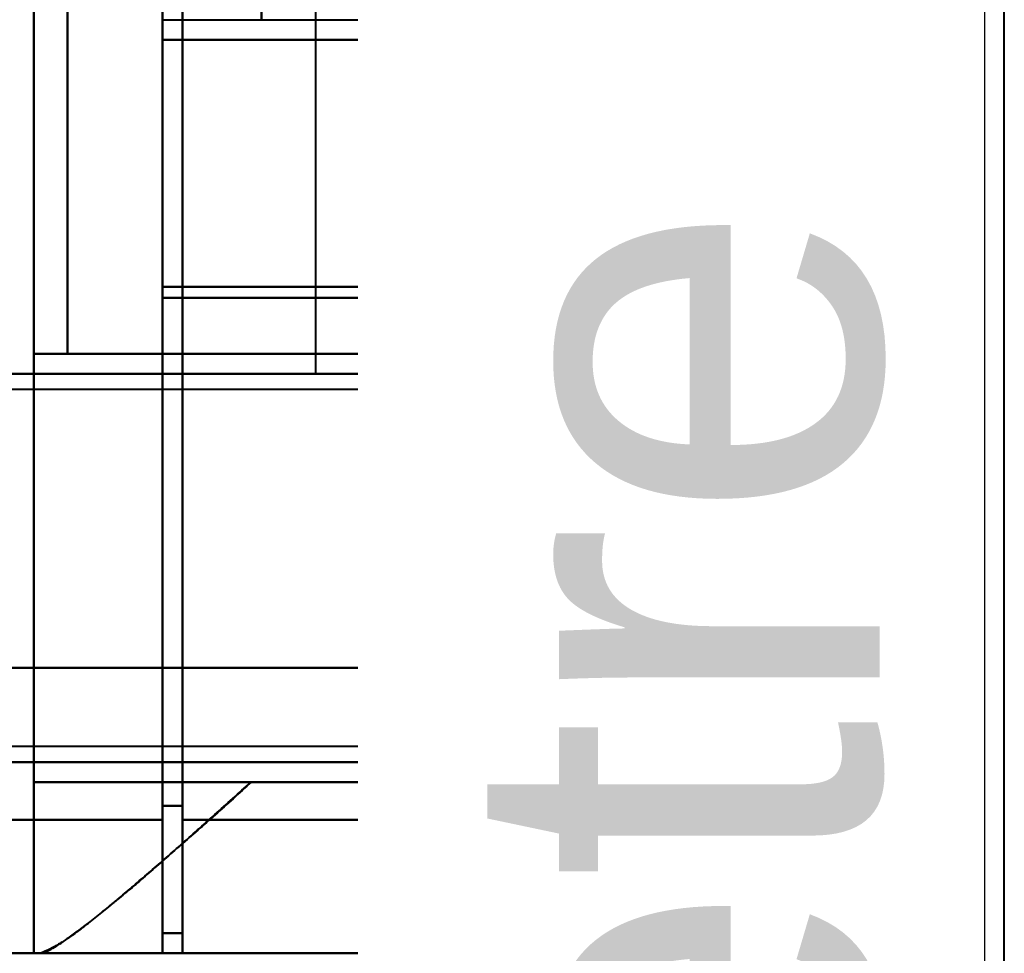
# Model space of a CAD drawing. Header units: millimetres. Extents: x -1087 to 1688, y -120 to 1210.
# Tile 90 of 92: x 746 to 780, y 936 to 969. Entities that reach past the tile are written whole.
import ezdxf

# ---------------------------------------------------------------- set-up
doc = ezdxf.new("R2010")
doc.units = ezdxf.units.MM
doc.layers.add('A-GENM', color=13, linetype='Continuous', lineweight=40)
doc.layers.add('G-IMPT', color=8, linetype='Continuous', lineweight=40)
doc.styles.add('Arial_1', font='arial.ttf', dxfattribs={"height": 14.6304})

# ---------------------------------------------------------------- blocks, each defined once
blk = doc.blocks.new('Souche connecteur circulaire R23 - Souche connecteur circulaire R23-762143-Arrière')
at = {"layer": 'A-GENM'}
blk.add_line((780, 880), (780, 1080), dxfattribs=at)
blk = doc.blocks.new('NEXA 2000 CALQUES_dwg-762145-Arrière')
at = {"layer": 'G-IMPT'}
for p, q in [((759, 883.372), (759, 1084.372)), ((759, 1084.372), (759, 883.372)), ((759.773, 883.372), (759.773, 1083.781)), ((759.773, 1083.781), (759.773, 883.372)), ((765, 883.372), (765, 1083.338)), ((765, 1083.338), (765, 883.372)), ((778.387, 883.372), (778.387, 1083.338)), ((778.387, 1083.338), (778.387, 883.372)), ((765.773, 883.372), (765.773, 1082.746)), ((765.773, 1082.746), (765.773, 883.372)), ((779.3, 883.372), (779.3, 1082.746)), ((779.3, 1082.746), (779.3, 883.372)), ((750.5, 1011.05), (750.5, 941.05)), ((750.5, 941.05), (750.5, 1011.05)), ((751.2, 941.05), (751.2, 1011.05)), ((751.2, 1011.05), (751.2, 941.05)), ((750.5, 941.532), (750.5, 1010.552)), ((750.5, 1010.552), (750.5, 941.532)), ((751.2, 941.532), (751.2, 1010.552)), ((751.2, 1010.552), (751.2, 941.532)), ((755.861, 995.072), (755.861, 956.672)), ((750.5, 969.072), (750.5, 959.71)), ((750.5, 959.71), (750.5, 969.072)), ((763.861, 968.372), (763.861, 969.072)), ((768.709, 968.372), (750.5, 968.372)), ((750.5, 968.372), (758.015, 968.372)), ((750.5, 959.327), (750.5, 968.372)), ((758.015, 968.372), (750.5, 968.372)), ((750.5, 968.372), (750.5, 959.327)), ((759.861, 968.372), (769.861, 968.372)), ((759.861, 968.372), (763.861, 968.372)), ((769.861, 968.372), (759.861, 968.372)), ((763.861, 968.372), (759.861, 968.372)), ((768.709, 968.372), (769.857, 968.372)), ((769.857, 968.372), (768.709, 968.372)), ((769.861, 957.372), (769.861, 968.372)), ((765.22, 961.372), (766.528, 961.372)), ((766.528, 961.372), (765.22, 961.372)), ((766.528, 958.372), (765.22, 958.372)), ((765.22, 958.372), (766.528, 958.372)), ((758.015, 957.372), (747.174, 957.372)), ((747.174, 957.372), (758.015, 957.372)), ((769.861, 957.372), (759.861, 957.372)), ((763.861, 957.372), (759.861, 957.372)), ((759.861, 957.372), (769.861, 957.372)), ((759.861, 957.372), (763.861, 957.372)), ((763.861, 956.672), (763.861, 957.372)), ((769.857, 957.372), (768.936, 957.372)), ((768.936, 957.372), (769.857, 957.372)), ((759.861, 956.672), (755.861, 956.672)), ((755.861, 956.672), (759.861, 956.672)), ((763.861, 956.672), (759.861, 956.672)), ((769.861, 956.672), (759.861, 956.672)), ((759.861, 956.672), (763.861, 956.672)), ((759.861, 956.672), (769.861, 956.672)), ((769.857, 956.672), (769.152, 956.672)), ((769.152, 956.672), (769.857, 956.672)), ((769.861, 955.346), (769.861, 956.672)), ((769.77, 956.122), (745, 956.122)), ((769.861, 943.072), (769.861, 944.399)), ((745, 943.622), (769.77, 943.622)), ((769.861, 943.072), (764.576, 943.072)), ((764.576, 943.072), (769.861, 943.072)), ((769.857, 943.072), (769.152, 943.072)), ((769.152, 943.072), (769.857, 943.072)), ((753.615, 942.372), (746, 942.372)), ((746, 942.372), (753.615, 942.372)), ((765.575, 942.372), (769.861, 942.372)), ((769.861, 942.372), (765.575, 942.372)), ((768.936, 942.372), (769.857, 942.372)), ((769.857, 942.372), (768.936, 942.372)), ((769.861, 939.372), (769.861, 942.372)), ((750.5, 937.072), (750.5, 941.532)), ((750.5, 941.532), (750.5, 937.072)), ((751.2, 937.072), (751.2, 941.532)), ((751.2, 941.532), (751.2, 937.072)), ((750.5, 941.05), (750.5, 936.372)), ((750.5, 936.372), (750.5, 941.05)), ((751.2, 936.372), (751.2, 941.05)), ((751.2, 941.05), (751.2, 936.372)), ((765.593, 939.372), (767.437, 939.372)), ((767.437, 939.372), (765.593, 939.372)), ((769.857, 939.372), (767.52, 939.372)), ((767.52, 939.372), (769.857, 939.372)), ((769.86, 939.372), (769.857, 939.372)), ((769.857, 939.372), (769.86, 939.372)), ((750.5, 937.072), (751.2, 937.072)), ((740, 936.372), (750.5, 936.372)), ((746.17, 936.372), (746, 936.372)), ((746, 936.372), (746.17, 936.372)), ((751.2, 936.372), (762.629, 936.372)), ((762.629, 936.372), (764.382, 936.372)), ((762.629, 936.372), (764.382, 936.372)), ((766.858, 936.372), (764.465, 936.372)), ((764.465, 936.372), (766.858, 936.372)), ((766.858, 936.372), (766.861, 936.372)), ((766.861, 936.372), (766.858, 936.372)), ((766.858, 936.372), (766.861, 936.372))]:
    blk.add_line(p, q, dxfattribs=at)
at = {"layer": 'G-IMPT', "flags": 128}
for points in [[(746, 1015.372), (746, 995.622), (746, 975.872), (746, 956.122), (746, 936.372)], [(746, 936.372), (746, 956.122), (746, 975.872), (746, 995.622), (746, 1015.372)], [(746, 957.372), (746, 966.622), (746, 975.872), (746, 985.122), (746, 994.372)], [(746, 994.372), (746, 985.122), (746, 975.872), (746, 966.622), (746, 957.372)], [(747.174, 957.372), (747.174, 966.622), (747.174, 975.872), (747.174, 985.122), (747.174, 994.372)], [(747.174, 994.372), (747.174, 985.122), (747.174, 975.872), (747.174, 966.622), (747.174, 957.372)], [(753.974, 969.072), (753.974, 972.472), (753.974, 975.872), (753.974, 979.272), (753.974, 982.672)], [(753.974, 982.672), (753.974, 979.272), (753.974, 975.872), (753.974, 972.472), (753.974, 969.072)], [(750.5, 969.072), (750.5, 968.897), (750.5, 968.722), (750.5, 968.547), (750.5, 968.372)], [(750.5, 968.372), (750.5, 968.547), (750.5, 968.722), (750.5, 968.897), (750.5, 969.072)], [(750.5, 969.072), (750.5, 968.897), (750.5, 968.722), (750.5, 968.547), (750.5, 968.372)], [(750.5, 969.072), (755.052, 969.072), (759.604, 969.072), (764.157, 969.072), (768.709, 969.072)], [(750.5, 968.372), (750.5, 968.547), (750.5, 968.722), (750.5, 968.897), (750.5, 969.072)], [(750.5, 969.072), (750.5, 968.897), (750.5, 968.722), (750.5, 968.547), (750.5, 968.372)], [(750.5, 968.372), (750.5, 968.547), (750.5, 968.722), (750.5, 968.897), (750.5, 969.072)], [(768.709, 968.372), (764.157, 968.372), (759.604, 968.372), (755.052, 968.372), (750.5, 968.372)], [(750.5, 968.372), (752.84, 968.372), (755.18, 968.372), (757.521, 968.372), (759.861, 968.372)], [(759.861, 968.372), (757.521, 968.372), (755.18, 968.372), (752.84, 968.372), (750.5, 968.372)], [(750.5, 968.372), (755.052, 968.372), (759.604, 968.372), (764.157, 968.372), (768.709, 968.372)], [(759.861, 968.372), (757.521, 968.372), (755.18, 968.372), (752.84, 968.372), (750.5, 968.372)], [(750.5, 968.372), (752.84, 968.372), (755.18, 968.372), (757.521, 968.372), (759.861, 968.372)], [(758.015, 957.372), (758.015, 960.122), (758.015, 962.872), (758.015, 965.622), (758.015, 968.372)], [(758.015, 968.372), (758.477, 968.372), (758.938, 968.372), (759.399, 968.372), (759.861, 968.372)], [(758.015, 968.372), (758.015, 965.622), (758.015, 962.872), (758.015, 960.122), (758.015, 957.372)], [(759.861, 968.372), (759.399, 968.372), (758.938, 968.372), (758.477, 968.372), (758.015, 968.372)], [(759.861, 957.372), (759.861, 960.122), (759.861, 962.872), (759.861, 965.622), (759.861, 968.372)], [(759.861, 968.372), (759.861, 965.622), (759.861, 962.872), (759.861, 960.122), (759.861, 957.372)], [(759.861, 957.372), (759.861, 960.122), (759.861, 962.872), (759.861, 965.622), (759.861, 968.372)], [(759.861, 968.372), (759.861, 965.622), (759.861, 962.872), (759.861, 960.122), (759.861, 957.372)], [(759.861, 968.372), (759.861, 965.622), (759.861, 962.872), (759.861, 960.122), (759.861, 957.372)], [(759.861, 957.372), (759.861, 960.122), (759.861, 962.872), (759.861, 965.622), (759.861, 968.372)], [(769.857, 968.372), (769.857, 965.622), (769.857, 962.872), (769.857, 960.122), (769.857, 957.372)], [(769.857, 957.372), (769.857, 960.122), (769.857, 962.872), (769.857, 965.622), (769.857, 968.372)], [(760, 961.372), (760, 960.622), (760, 959.872), (760, 959.122), (760, 958.372)], [(760, 958.372), (760, 959.122), (760, 959.872), (760, 960.622), (760, 961.372)], [(766.528, 961.372), (764.896, 961.372), (763.264, 961.372), (761.632, 961.372), (760, 961.372)], [(760, 961.372), (760, 960.622), (760, 959.872), (760, 959.122), (760, 958.372)], [(765.22, 961.372), (763.915, 961.372), (762.61, 961.372), (761.305, 961.372), (760, 961.372)], [(760, 961.372), (761.632, 961.372), (763.264, 961.372), (764.896, 961.372), (766.528, 961.372)], [(760, 958.372), (760, 959.122), (760, 959.872), (760, 960.622), (760, 961.372)], [(760, 961.372), (761.305, 961.372), (762.61, 961.372), (763.915, 961.372), (765.22, 961.372)], [(765.22, 961.372), (765.22, 960.622), (765.22, 959.872), (765.22, 959.122), (765.22, 958.372)], [(765.22, 958.372), (765.22, 959.122), (765.22, 959.872), (765.22, 960.622), (765.22, 961.372)], [(766.528, 958.372), (766.528, 959.122), (766.528, 959.872), (766.528, 960.622), (766.528, 961.372)], [(766.528, 961.372), (766.528, 960.622), (766.528, 959.872), (766.528, 959.122), (766.528, 958.372)], [(750.5, 937.072), (750.5, 942.732), (750.5, 948.391), (750.5, 954.051), (750.5, 959.71)], [(750.5, 959.71), (754.791, 959.71), (759.082, 959.71), (763.373, 959.71), (767.663, 959.71)], [(767.663, 959.71), (763.373, 959.71), (759.082, 959.71), (754.791, 959.71), (750.5, 959.71)], [(750.5, 959.71), (750.5, 954.051), (750.5, 948.391), (750.5, 942.732), (750.5, 937.072)], [(767.437, 939.372), (767.495, 944.456), (767.552, 949.54), (767.608, 954.625), (767.663, 959.71)], [(767.663, 959.71), (767.608, 954.625), (767.552, 949.54), (767.495, 944.456), (767.437, 939.372)], [(750.5, 959.327), (754.809, 959.327), (759.119, 959.327), (763.428, 959.327), (767.738, 959.327)], [(750.5, 959.327), (750.5, 953.589), (750.5, 947.85), (750.5, 942.111), (750.5, 936.372)], [(767.738, 959.327), (763.428, 959.327), (759.119, 959.327), (754.809, 959.327), (750.5, 959.327)], [(750.5, 936.372), (750.5, 942.111), (750.5, 947.85), (750.5, 953.589), (750.5, 959.327)], [(767.738, 959.327), (767.684, 954.338), (767.63, 949.348), (767.575, 944.36), (767.52, 939.372)], [(767.52, 939.372), (767.575, 944.36), (767.63, 949.348), (767.684, 954.338), (767.738, 959.327)], [(766.528, 958.372), (764.896, 958.372), (763.264, 958.372), (761.632, 958.372), (760, 958.372)], [(760, 958.372), (761.305, 958.372), (762.61, 958.372), (763.915, 958.372), (765.22, 958.372)], [(760, 958.372), (761.632, 958.372), (763.264, 958.372), (764.896, 958.372), (766.528, 958.372)], [(765.22, 958.372), (763.915, 958.372), (762.61, 958.372), (761.305, 958.372), (760, 958.372)], [(746, 942.372), (746, 946.122), (746, 949.872), (746, 953.622), (746, 957.372)], [(746, 957.372), (751.734, 957.372), (757.468, 957.372), (763.202, 957.372), (768.936, 957.372)], [(746, 957.372), (749.465, 957.372), (752.93, 957.372), (756.396, 957.372), (759.861, 957.372)], [(768.936, 957.372), (763.202, 957.372), (757.468, 957.372), (751.734, 957.372), (746, 957.372)], [(759.861, 957.372), (756.396, 957.372), (752.93, 957.372), (749.465, 957.372), (746, 957.372)], [(746, 957.372), (746, 953.622), (746, 949.872), (746, 946.122), (746, 942.372)], [(759.861, 957.372), (756.689, 957.372), (753.517, 957.372), (750.346, 957.372), (747.174, 957.372)], [(747.174, 957.372), (750.346, 957.372), (753.517, 957.372), (756.689, 957.372), (759.861, 957.372)], [(759.861, 957.372), (759.399, 957.372), (758.938, 957.372), (758.477, 957.372), (758.015, 957.372)], [(758.015, 957.372), (758.477, 957.372), (758.938, 957.372), (759.399, 957.372), (759.861, 957.372)], [(768.936, 942.372), (768.936, 946.122), (768.936, 949.872), (768.936, 953.622), (768.936, 957.372)], [(768.936, 957.372), (768.936, 953.622), (768.936, 949.872), (768.936, 946.122), (768.936, 942.372)], [(759.861, 956.672), (755.521, 956.672), (751.18, 956.672), (746.84, 956.672), (742.5, 956.672)], [(742.5, 956.672), (749.163, 956.672), (755.826, 956.672), (762.489, 956.672), (769.152, 956.672)], [(769.152, 956.672), (762.489, 956.672), (755.826, 956.672), (749.163, 956.672), (742.5, 956.672)], [(742.5, 956.672), (746.84, 956.672), (751.18, 956.672), (755.521, 956.672), (759.861, 956.672)], [(759.861, 946.372), (759.861, 948.947), (759.861, 951.522), (759.861, 954.097), (759.861, 956.672)], [(759.861, 956.672), (759.861, 954.097), (759.861, 951.522), (759.861, 948.947), (759.861, 946.372)], [(769.152, 956.672), (769.152, 953.272), (769.152, 949.872), (769.152, 946.472), (769.152, 943.072)], [(769.152, 943.072), (769.152, 946.472), (769.152, 949.872), (769.152, 953.272), (769.152, 956.672)], [(769.857, 955.499), (769.857, 955.792), (769.857, 956.085), (769.857, 956.379), (769.857, 956.672)], [(769.857, 956.672), (769.857, 956.379), (769.857, 956.085), (769.857, 955.792), (769.857, 955.499)], [(759.861, 946.372), (754.896, 946.372), (749.93, 946.372), (744.965, 946.372), (740, 946.372)], [(740, 946.372), (744.965, 946.372), (749.93, 946.372), (754.896, 946.372), (759.861, 946.372)], [(769.857, 943.072), (769.857, 943.366), (769.857, 943.659), (769.857, 943.953), (769.857, 944.246)], [(769.857, 944.246), (769.857, 943.953), (769.857, 943.659), (769.857, 943.366), (769.857, 943.072)], [(740, 943.072), (747.288, 943.072), (754.576, 943.072), (761.864, 943.072), (769.152, 943.072)], [(740, 943.072), (745.543, 943.072), (751.085, 943.072), (756.628, 943.072), (762.17, 943.072)], [(769.152, 943.072), (761.864, 943.072), (754.576, 943.072), (747.288, 943.072), (740, 943.072)], [(762.17, 943.072), (756.628, 943.072), (751.085, 943.072), (745.543, 943.072), (740, 943.072)], [(746, 942.372), (751.734, 942.372), (757.468, 942.372), (763.202, 942.372), (768.936, 942.372)], [(768.936, 942.372), (763.202, 942.372), (757.468, 942.372), (751.734, 942.372), (746, 942.372)], [(746, 936.372), (746, 937.872), (746, 939.372), (746, 940.872), (746, 942.372)], [(746, 942.372), (746, 940.872), (746, 939.372), (746, 937.872), (746, 936.372)], [(762.661, 942.372), (760.399, 942.372), (758.138, 942.372), (755.876, 942.372), (753.615, 942.372)], [(753.615, 942.372), (755.876, 942.372), (758.138, 942.372), (760.399, 942.372), (762.661, 942.372)], [(769.857, 939.372), (769.857, 940.122), (769.857, 940.872), (769.857, 941.622), (769.857, 942.372)], [(769.857, 942.372), (769.857, 941.622), (769.857, 940.872), (769.857, 940.122), (769.857, 939.372)], [(750.5, 941.532), (750.675, 941.532), (750.85, 941.532), (751.025, 941.532), (751.2, 941.532)], [(751.2, 941.532), (751.025, 941.532), (750.85, 941.532), (750.675, 941.532), (750.5, 941.532)], [(750.5, 941.05), (747.875, 941.05), (745.25, 941.05), (742.625, 941.05), (740, 941.05)], [(740, 941.05), (742.625, 941.05), (745.25, 941.05), (747.875, 941.05), (750.5, 941.05)], [(751.2, 941.05), (753.691, 941.05), (756.182, 941.05), (758.672, 941.05), (761.163, 941.05)], [(761.163, 941.05), (758.672, 941.05), (756.182, 941.05), (753.691, 941.05), (751.2, 941.05)], [(750.5, 937.072), (750.675, 937.072), (750.85, 937.072), (751.025, 937.072), (751.2, 937.072)], [(751.2, 937.072), (751.025, 937.072), (750.85, 937.072), (750.675, 937.072), (750.5, 937.072)], [(750.5, 937.072), (750.675, 937.072), (750.85, 937.072), (751.025, 937.072), (751.2, 937.072)], [(751.2, 937.072), (751.025, 937.072), (750.85, 937.072), (750.675, 937.072), (750.5, 937.072)], [(751.2, 937.072), (751.2, 936.897), (751.2, 936.722), (751.2, 936.547), (751.2, 936.372)], [(751.2, 936.372), (751.2, 936.547), (751.2, 936.722), (751.2, 936.897), (751.2, 937.072)], [(740, 936.372), (742.625, 936.372), (745.25, 936.372), (747.875, 936.372), (750.5, 936.372)], [(750.5, 936.372), (747.875, 936.372), (745.25, 936.372), (742.625, 936.372), (740, 936.372)], [(743.509, 936.372), (744.131, 936.372), (744.754, 936.372), (745.377, 936.372), (746, 936.372)], [(746, 936.372), (745.377, 936.372), (744.754, 936.372), (744.131, 936.372), (743.509, 936.372)], [(766.861, 936.372), (761.688, 936.372), (756.515, 936.372), (751.343, 936.372), (746.17, 936.372)], [(746.17, 936.372), (751.343, 936.372), (756.515, 936.372), (761.688, 936.372), (766.861, 936.372)], [(750.5, 936.372), (753.991, 936.372), (757.483, 936.372), (760.974, 936.372), (764.465, 936.372)], [(764.465, 936.372), (760.974, 936.372), (757.483, 936.372), (753.991, 936.372), (750.5, 936.372)], [(751.2, 936.372), (754.057, 936.372), (756.914, 936.372), (759.772, 936.372), (762.629, 936.372)], [(751.2, 936.372), (754.495, 936.372), (757.791, 936.372), (761.086, 936.372), (764.382, 936.372)], [(762.629, 936.372), (759.772, 936.372), (756.914, 936.372), (754.057, 936.372), (751.2, 936.372)], [(764.382, 936.372), (761.086, 936.372), (757.791, 936.372), (754.495, 936.372), (751.2, 936.372)], [(764.465, 936.372), (765.894, 936.372), (766.739, 936.372), (766.858, 936.372)]]:
    blk.add_lwpolyline(points, dxfattribs=at)
at = {"layer": 'G-IMPT'}
blk.add_arc((766.861, 939.372), 3, 270, 0, dxfattribs=at)
for centre, ratio in [((762.629, 939.372), 0.988057), ((766.858, 939.372), 0.999612), ((766.858, 939.372), 0.999612)]:
    blk.add_ellipse(centre, major_axis=(0, 3), ratio=ratio, start_param=3.141593, end_param=4.712389, dxfattribs=at)
for points in [[(761.163, 941.05), (760.333, 945.736), (759.098, 956.854), (758.306, 976.323), (759.236, 995.678), (760.514, 1006.527), (761.359, 1011.05)], [(759.861, 946.372), (760.057, 946.092), (760.449, 945.532), (761.033, 944.697), (761.61, 943.874), (761.985, 943.337), (762.17, 943.072)], [(764.115, 943.115), (764.073, 942.886), (763.856, 942.392), (763.179, 941.705), (762.196, 941.232), (761.491, 941.08), (761.163, 941.05)], [(761.163, 941.05), (761.491, 941.08), (762.196, 941.232), (763.179, 941.705), (763.856, 942.392), (764.073, 942.886), (764.115, 943.115)], [(762.17, 943.072), (762.59, 943.072), (763.423, 943.072), (764.205, 943.072), (764.576, 943.072)], [(765.593, 939.372), (765.338, 939.372), (764.802, 940.043), (764.32, 941.929), (764.115, 943.115)], [(764.115, 943.115), (764.326, 941.909), (764.802, 940.049), (765.334, 939.379), (765.593, 939.372)], [(766.861, 936.372), (766.861, 936.372), (766.663, 936.654), (765.8, 937.888), (764.441, 939.829), (763.28, 941.487), (762.661, 942.372)], [(769.861, 939.372), (769.861, 939.376), (769.667, 939.512), (768.811, 940.113), (767.439, 941.07), (766.233, 941.903), (765.575, 942.372)], [(762.629, 936.372), (762.5, 936.372), (762.242, 936.581), (761.853, 937.502), (761.485, 938.979), (761.267, 940.311), (761.163, 941.05)], [(761.163, 941.05), (761.264, 940.312), (761.489, 938.968), (761.853, 937.503), (762.241, 936.588), (762.502, 936.372), (762.629, 936.372)], [(762.629, 936.372), (762.978, 936.372), (763.743, 936.525), (764.791, 937.184), (765.442, 938.245), (765.593, 939.019), (765.593, 939.372)], [(764.382, 936.372), (764.778, 936.372), (765.571, 936.529), (766.582, 937.195), (767.266, 938.191), (767.433, 938.978), (767.437, 939.372)], [(767.437, 939.372), (767.432, 939.166), (767.385, 938.766), (767.213, 938.218), (766.921, 937.693), (766.542, 937.235), (766.076, 936.864), (765.545, 936.581), (764.991, 936.417), (764.589, 936.375), (764.382, 936.372)], [(764.465, 936.372), (764.673, 936.375), (765.075, 936.417), (765.628, 936.581), (766.159, 936.864), (766.624, 937.235), (767.004, 937.694), (767.296, 938.218), (767.467, 938.766), (767.514, 939.166), (767.52, 939.372)], [(767.52, 939.372), (767.515, 938.978), (767.348, 938.191), (766.665, 937.195), (765.654, 936.529), (764.861, 936.372), (764.465, 936.372)], [(769.861, 939.372), (769.861, 939.019), (769.708, 938.245), (769.049, 937.184), (767.988, 936.525), (767.214, 936.372), (766.861, 936.372)]]:
    blk.add_open_spline(points, degree=3, dxfattribs=at)
for points, knots in [([(761.359, 1011.05), (760.975, 1008.781), (760.425, 1005.046), (759.8, 999.586), (759.25, 993.72), (758.759, 986.059), (758.528, 976.284), (758.688, 966.626), (759.135, 958.749), (759.644, 952.885), (760.251, 947.214), (760.787, 943.386), (761.163, 941.05)], [0, 0, 0, 0, 0.125, 0.1875, 0.25, 0.375, 0.5, 0.625, 0.75, 0.8125, 0.875, 1, 1, 1, 1]), ([(764.115, 943.115), (763.737, 945.305), (763.197, 948.895), (762.585, 954.221), (762.072, 959.73), (761.62, 967.143), (761.458, 976.239), (761.692, 985.442), (762.188, 992.651), (762.743, 998.16), (763.374, 1003.285), (763.927, 1006.787), (764.313, 1008.915)], [0, 0, 0, 0, 0.125, 0.1875, 0.25, 0.375, 0.5, 0.625, 0.75, 0.8125, 0.875, 1, 1, 1, 1]), ([(764.313, 1008.915), (763.913, 1006.667), (763.354, 1003.12), (762.729, 998.026), (762.329, 994.051), (761.998, 989.812), (761.743, 985.333), (761.576, 980.756), (761.507, 976.258), (761.542, 971.753), (761.675, 967.154), (761.898, 962.638), (762.201, 958.347), (762.578, 954.303), (763.176, 949.098), (763.722, 945.444), (764.115, 943.115)], [0, 0, 0, 0, 0.125, 0.1875, 0.25, 0.3125, 0.375, 0.4375, 0.5, 0.5625, 0.625, 0.6875, 0.75, 0.8125, 0.875, 1, 1, 1, 1]), ([(767.663, 959.71), (767.686, 961.068), (767.751, 962.908), (767.905, 965.053), (768.089, 966.897), (768.319, 968.281), (768.54, 968.946), (768.653, 969.067), (768.709, 969.072)], [0, 0, 0, 0, 0.25, 0.375, 0.5, 0.75, 0.875, 1, 1, 1, 1]), ([(768.709, 969.072), (768.595, 969.072), (768.431, 968.727), (768.203, 967.594), (768.043, 966.436), (767.905, 965.052), (767.751, 962.92), (767.687, 961.021), (767.663, 959.71)], [0, 0, 0, 0, 0.25, 0.375, 0.5, 0.625, 0.75, 1, 1, 1, 1]), ([(768.709, 968.372), (768.655, 968.366), (768.548, 968.247), (768.39, 967.765), (768.229, 966.924), (768.079, 965.816), (767.951, 964.468), (767.81, 962.389), (767.754, 960.625), (767.738, 959.327)], [0, 0, 0, 0, 0.125, 0.25, 0.375, 0.5, 0.625, 0.75, 1, 1, 1, 1]), ([(767.738, 959.327), (767.756, 960.577), (767.81, 962.4), (767.951, 964.468), (768.079, 965.813), (768.229, 966.935), (768.444, 968.035), (768.6, 968.372), (768.709, 968.372)], [0, 0, 0, 0, 0.25, 0.375, 0.5, 0.625, 0.75, 1, 1, 1, 1]), ([(769.857, 955.499), (769.828, 955.954), (769.781, 956.278), (769.699, 955.892), (769.637, 955.21), (769.582, 954.21), (769.534, 952.944), (769.508, 951.464), (769.499, 950.404), (769.498, 949.872)], [0, 0, 0, 0, 0.25, 0.375, 0.5, 0.625, 0.75, 0.875, 1, 1, 1, 1]), ([(769.857, 944.246), (769.839, 944.069), (769.802, 943.817), (769.755, 943.76), (769.718, 943.868), (769.69, 944.027), (769.668, 944.223), (769.651, 944.42), (769.638, 944.584), (769.626, 944.777), (769.609, 945.085), (769.58, 945.731), (769.549, 946.663), (769.524, 947.673), (769.509, 948.438), (769.5, 949.19), (769.496, 949.872), (769.5, 950.555), (769.509, 951.307), (769.524, 952.072), (769.549, 953.082), (769.58, 954.014), (769.609, 954.66), (769.626, 954.967), (769.638, 955.161), (769.651, 955.325), (769.668, 955.521), (769.69, 955.717), (769.718, 955.876), (769.755, 955.985), (769.802, 955.928), (769.839, 955.676), (769.857, 955.499)], [0, 0, 0, 0, 0.0625, 0.125, 0.15625, 0.1875, 0.21875, 0.234375, 0.25, 0.265625, 0.28125, 0.3125, 0.375, 0.40625, 0.4375, 0.46875, 0.5, 0.53125, 0.5625, 0.59375, 0.625, 0.6875, 0.71875, 0.734375, 0.75, 0.765625, 0.78125, 0.8125, 0.84375, 0.875, 0.9375, 1, 1, 1, 1]), ([(769.318, 949.872), (769.321, 950.16), (769.334, 950.594), (769.366, 951.168), (769.406, 951.736), (769.471, 952.298), (769.545, 952.833), (769.596, 953.215), (769.648, 953.573), (769.703, 953.909), (769.754, 954.226), (769.793, 954.526), (769.821, 954.806), (769.848, 955.149), (769.857, 955.37), (769.857, 955.499)], [0, 0, 0, 0, 0.125, 0.1875, 0.25, 0.375, 0.4375, 0.5, 0.5625, 0.625, 0.6875, 0.75, 0.8125, 0.875, 1, 1, 1, 1]), ([(769.857, 955.499), (769.872, 955.205), (769.823, 954.699), (769.7, 953.89), (769.597, 953.226), (769.493, 952.463), (769.4, 951.612), (769.335, 950.725), (769.309, 949.871), (769.335, 949.018), (769.422, 947.835), (769.562, 946.738), (769.7, 945.856), (769.823, 945.046), (769.872, 944.54), (769.857, 944.246)], [0, 0, 0, 0, 0.125, 0.1875, 0.25, 0.3125, 0.375, 0.4375, 0.5, 0.5625, 0.625, 0.75, 0.8125, 0.875, 1, 1, 1, 1]), ([(769.857, 944.246), (769.857, 944.375), (769.849, 944.595), (769.821, 944.938), (769.793, 945.218), (769.754, 945.518), (769.703, 945.836), (769.647, 946.173), (769.596, 946.531), (769.545, 946.913), (769.471, 947.448), (769.406, 948.009), (769.366, 948.577), (769.334, 949.151), (769.321, 949.585), (769.318, 949.872)], [0, 0, 0, 0, 0.125, 0.1875, 0.25, 0.3125, 0.375, 0.4375, 0.5, 0.5625, 0.625, 0.75, 0.8125, 0.875, 1, 1, 1, 1]), ([(769.498, 949.872), (769.499, 949.34), (769.508, 948.281), (769.534, 946.801), (769.582, 945.535), (769.637, 944.535), (769.699, 943.852), (769.781, 943.467), (769.828, 943.791), (769.857, 944.246)], [0, 0, 0, 0, 0.125, 0.25, 0.375, 0.5, 0.625, 0.75, 1, 1, 1, 1]), ([(764.576, 943.072), (763.854, 943.58), (762.7, 944.384), (761.088, 945.514), (760.27, 946.085), (759.861, 946.372)], [0, 0, 0, 0, 0.5, 0.75, 1, 1, 1, 1]), ([(762.17, 943.073), (761.8, 943.602), (761.228, 944.419), (760.449, 945.532), (760.057, 946.092), (759.861, 946.372)], [0, 0, 0, 0, 0.5, 0.75, 1, 1, 1, 1]), ([(759.861, 946.372), (760.27, 946.086), (761.088, 945.513), (762.7, 944.385), (763.854, 943.577), (764.576, 943.072)], [0, 0, 0, 0, 0.25, 0.5, 1, 1, 1, 1]), ([(764.576, 943.072), (764.393, 943.074), (764.105, 943.072), (763.712, 943.073), (763.411, 943.072), (763.106, 943.073), (762.694, 943.073), (762.377, 943.069), (762.17, 943.072)], [0, 0, 0, 0, 0.25, 0.375, 0.5, 0.625, 0.75, 1, 1, 1, 1]), ([(746.17, 936.372), (746.279, 936.372), (746.488, 936.444), (746.864, 936.668), (747.19, 936.894), (747.576, 937.177), (748.018, 937.513), (748.495, 937.891), (748.986, 938.305), (749.489, 938.738), (750.197, 939.339), (751.132, 940.147), (752.327, 941.228), (753.177, 941.986), (753.615, 942.372)], [0, 0, 0, 0, 0.125, 0.1875, 0.25, 0.3125, 0.375, 0.4375, 0.5, 0.5625, 0.625, 0.75, 0.875, 1, 1, 1, 1]), ([(753.615, 942.372), (753.186, 941.976), (752.552, 941.402), (751.736, 940.681), (751.139, 940.163), (750.569, 939.663), (750.024, 939.183), (749.498, 938.727), (748.985, 938.306), (748.485, 937.902), (748.012, 937.517), (747.578, 937.173), (747.19, 936.893), (746.854, 936.681), (746.472, 936.467), (746.267, 936.388), (746.17, 936.372)], [0, 0, 0, 0, 0.125, 0.1875, 0.25, 0.3125, 0.375, 0.4375, 0.5, 0.5625, 0.625, 0.6875, 0.75, 0.8125, 0.875, 1, 1, 1, 1]), ([(762.661, 942.372), (762.916, 942.369), (763.243, 942.372), (763.627, 942.374), (763.816, 942.373), (764.003, 942.372), (764.189, 942.372), (764.373, 942.373), (764.613, 942.372), (765.026, 942.372), (765.363, 942.375), (765.575, 942.372)], [0, 0, 0, 0, 0.25, 0.3125, 0.375, 0.4375, 0.5, 0.5625, 0.625, 0.75, 1, 1, 1, 1]), ([(765.575, 942.372), (765.145, 942.372), (764.448, 942.372), (763.436, 942.372), (762.922, 942.372), (762.661, 942.372)], [0, 0, 0, 0, 0.5, 0.75, 1, 1, 1, 1]), ([(762.661, 942.372), (763.293, 941.487), (764.142, 940.244), (765.113, 938.858), (765.732, 937.976), (766.227, 937.271), (766.716, 936.584), (766.858, 936.372), (766.861, 936.372)], [0, 0, 0, 0, 0.25, 0.375, 0.5, 0.625, 0.75, 1, 1, 1, 1]), ([(765.575, 942.372), (766.233, 941.912), (767.438, 941.068), (769.269, 939.787), (769.861, 939.372), (769.861, 939.372)], [0, 0, 0, 0, 0.25, 0.5, 1, 1, 1, 1])]:
    blk.add_open_spline(points, degree=3, knots=knots, dxfattribs=at)

msp = doc.modelspace()

# ---------------------------------------------------------------- linework, layer by layer
at = {"color": 1, "lineweight": 30}
msp.add_line((780, 680), (780, 1080), dxfattribs=at)
at = {"color": 94, "lineweight": 30}
msp.add_line((780, 680), (780, 1080), dxfattribs=at)

# ---------------------------------------------------------------- block references
at = {"layer": 'A-GENM'}
msp.add_blockref('Souche connecteur circulaire R23 - Souche connecteur circulaire R23-762143-Arrière', (0, 0), dxfattribs=at)
at = {"layer": 'G-IMPT'}
msp.add_blockref('NEXA 2000 CALQUES_dwg-762145-Arrière', (0, 0), dxfattribs=at)

# ---------------------------------------------------------------- next in the draw order: texts
at = {"color": 5, "lineweight": 30, "insert": (761.006, 921.336), "char_height": 14.6304, "width": 99.20583, "attachment_point": 2, "rotation": 90, "line_spacing_factor": 0.941778, "style": 'Arial_1', "bg_fill": 3, "box_fill_scale": 1.25, "bg_fill_color": 256, "bg_fill_true_color": 13158600, "bg_fill_transparency": 0}
msp.add_mtext('Diamètre', dxfattribs=at)

doc.saveas('drawing.dxf')
